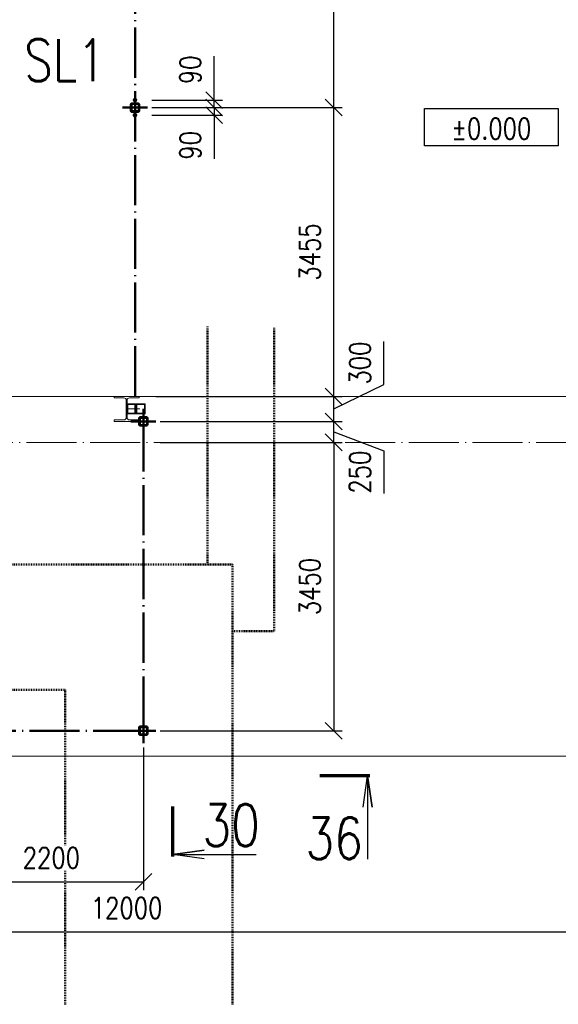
# Paper-space layout 'Layout1' of a CAD drawing. Extents: x -2 to 1380, y -36 to 422.
# Tile 10 of 65: x 227 to 291, y 199 to 317. Entities that reach past the tile are written whole.
import ezdxf
from ezdxf.enums import TextEntityAlignment as Align

# ---------------------------------------------------------------- set-up
doc = ezdxf.new("R2018")
doc.units = 0
doc.set_wipeout_variables(frame=1)
for name, pattern in [('ACAD_ISO02W100', [15, 12, -3]), ('ACAD_ISO04W100', [30.5, 24, -3, 0.5, -3]), ('HP_01_CAR_C', [6, 4, -2]), ('HP_01_CER_B', [8, 5, -1, 1, -1])]:
    doc.linetypes.add(name, pattern=pattern)
doc.layers.get('0').update_dxf_attribs({"linetype": 'CONTINUOUS'})
doc.layers.get('DEFPOINTS').update_dxf_attribs({"color": 132, "linetype": 'CONTINUOUS'})
for name, color, linetype, lineweight in [('SS_1.ET-HALA_TaO-PODLAHA', 9, 'CONTINUOUS', 13), ('SS_1.ET-HALA_TaO-RASTR', 7, 'HP_01_CER_B', 13), ('SS_1.ET-HALA_TaO-SLOUP', 9, 'CONTINUOUS', 13), ('SS_1.ET-HALA_TaO-ZTUZENI_SVISLE', 9, 'CONTINUOUS', 13), ('SS_2.ET-HALA_TaO-PRISTAVBA-VNITRNI_KCE', 190, 'CONTINUOUS', 50), ('SS_KOTY', 3, 'CONTINUOUS', 25), ('SS_KOTY-VYSKOVA', 140, 'CONTINUOUS', 25), ('SS_PLNA_025', 7, 'CONTINUOUS', 25), ('SS_POPIS', 140, 'CONTINUOUS', 25), ('SS_REZ', 6, 'CONTINUOUS', 70), ('SS_SRAFY', 8, 'CONTINUOUS', 18), ('SS_STANDARDNI', 7, 'CONTINUOUS', 25), ('SS_TEXT7', 6, 'CONTINUOUS', 70)]:
    doc.layers.add(name, color=color, linetype=linetype, lineweight=lineweight)
doc.styles.add('ROMANS', font='romans.shx', dxfattribs={"width": 0.8})
doc.styles.add('romans.shx', font='romans.shx', dxfattribs={"height": 5})
doc.linetypes.add('ZIGZAG', pattern='A,0.00254,-5.08,[131,ltypeshp.shx,S=5.08,R=0,X=-5.08,Y=0],-10.16,[131,ltypeshp.shx,S=5.08,R=180,X=5.08,Y=0],-5.08', length=20.32254)
doc.dimstyles.new('A-1_(2.5)_100AS', dxfattribs={"dimtxt": 2.5, "dimasz": 2, "dimexe": 1, "dimexo": 2, "dimgap": 0, "dimtad": 0, "dimdec": 1, "dimlfac": 100, "dimrnd": 1, "dimtxsty": 'ROMANS', "dimblk1": 'OBLIQUE', "dimblk2": 'OBLIQUE', "dimsah": 1, "dimcen": 2, "dimclrd": 256, "dimclre": 256, "dimclrt": 256, "dimadec": 1, "dimazin": 2, "dimtfac": 0.714286, "dimtdec": 1, "dimtmove": 0, "dimatfit": 3, "dimldrblk": 'OPEN', "dimfxl": 1, "dimtvp": 1.142857, "dimtfill": 1, "dimtolj": 1, "dimlwd": -1, "dimlwe": -1, "dimarcsym": 0})
pattern_1 = [(45, (59.48188, 231.680275), (-0.0224506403, 0.0224506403), [])]

# ---------------------------------------------------------------- blocks, each defined once
blk = doc.blocks.new('AS_ADD_ELEMS_DET_C0A')
at = {"layer": 'SS_2.ET-HALA_TaO-PRISTAVBA-VNITRNI_KCE', "color": 9, "linetype": 'HP_01_CAR_C'}
blk.add_line((224606, 61120), (224606, 63965), dxfattribs=at)
for points in [[(224906, 60320), (225406, 60320), (225406, 63948)], [(222906, 55856), (222906, 59620), (205536, 59620), (205536, 61120), (224906, 61120), (224906, 55856)]]:
    blk.add_lwpolyline(points, dxfattribs=at)
blk = doc.blocks.new('0KRIZ')
at = {"color": 0, "linetype": 'ByBlock', "ltscale": 0.5}
for p, q in [((0, -0.5), (0, 0.5)), ((-0.5, 0), (0.5, 0))]:
    blk.add_line(p, q, dxfattribs=at)
blk = doc.blocks.new('_Oblique')
at = {"color": 0, "linetype": 'ByBlock', "lineweight": -2}
blk.add_line((-0.5, -0.5), (0.5, 0.5), dxfattribs=at)
blk = doc.blocks.new('*D20')
at = {"layer": 'DEFPOINTS', "color": 0, "transparency": 16777216}
for p in [(240.48, 307.13), (249.95, 307.13), (240.48, 306.23)]:
    blk.add_point(p, dxfattribs=at)
at = {"layer": 'SS_KOTY', "transparency": 16777216}
for p, q in [((249.95, 307.13), (249.95, 312.37)), ((242.48, 307.13), (250.95, 307.13)), ((249.95, 306.23), (249.95, 307.13)), ((242.48, 306.23), (250.95, 306.23))]:
    blk.add_line(p, q, dxfattribs=at)
at = {"layer": 'SS_KOTY', "transparency": 16777216, "xscale": 2, "yscale": 2, "zscale": 2}
for p, rotation in [((249.95, 307.13), 90), ((249.95, 306.23), 270)]:
    blk.add_blockref('_Oblique', p, dxfattribs=dict(at, rotation=rotation))
at = {"layer": 'SS_KOTY', "transparency": 16777216, "insert": (247.09, 310.75), "char_height": 2.5, "attachment_point": 5, "rotation": 90, "style": 'ROMANS', "bg_fill": 3, "box_fill_scale": 1.1, "bg_fill_color": 256, "bg_fill_true_color": 13158600, "bg_fill_transparency": 0}
blk.add_mtext('\\A1;90', dxfattribs=at)
blk = doc.blocks.new('_OPEN')
at = {"color": 0, "linetype": 'ByBlock'}
for p, q in [((-1, 0.167), (0, 0)), ((0, 0), (-1, -0.167)), ((0, 0), (-1, 0))]:
    blk.add_line(p, q, dxfattribs=at)
blk = doc.blocks.new('*D21')
at = {"layer": 'DEFPOINTS', "color": 0, "transparency": 16777216}
for p in [(240.48, 306.23), (240.48, 305.33, 0.1), (249.95, 305.33)]:
    blk.add_point(p, dxfattribs=at)
at = {"layer": 'SS_KOTY', "transparency": 16777216}
for p, q in [((242.48, 306.23), (250.95, 306.23)), ((242.48, 305.33), (250.95, 305.33)), ((249.95, 306.23), (249.95, 305.33)), ((249.95, 305.33), (249.95, 300.09))]:
    blk.add_line(p, q, dxfattribs=at)
at = {"layer": 'SS_KOTY', "transparency": 16777216, "xscale": 2, "yscale": 2, "zscale": 2}
for p, rotation in [((249.95, 306.23), 90), ((249.95, 305.33), 270)]:
    blk.add_blockref('_Oblique', p, dxfattribs=dict(at, rotation=rotation))
at = {"layer": 'SS_KOTY', "transparency": 16777216, "insert": (247.09, 301.71), "char_height": 2.5, "attachment_point": 5, "rotation": 90, "style": 'ROMANS', "bg_fill": 3, "box_fill_scale": 1.1, "bg_fill_color": 256, "bg_fill_true_color": 13158600, "bg_fill_transparency": 0}
blk.add_mtext('\\A1;90', dxfattribs=at)
blk = doc.blocks.new('*D27')
at = {"layer": 'DEFPOINTS', "color": 0, "transparency": 16777216}
for p in [(219.48, 231.68), (241.48, 231.68, 0.2), (241.48, 213.61)]:
    blk.add_point(p, dxfattribs=at)
at = {"layer": 'SS_KOTY', "transparency": 16777216}
for p, q in [((219.48, 229.68), (219.48, 212.61)), ((241.48, 229.68), (241.48, 212.61)), ((219.48, 213.61), (241.48, 213.61))]:
    blk.add_line(p, q, dxfattribs=at)
at = {"layer": 'SS_KOTY', "transparency": 16777216, "xscale": 2, "yscale": 2, "zscale": 2, "rotation": 180}
blk.add_blockref('_Oblique', (219.48, 213.61), dxfattribs=at)
at = {"layer": 'SS_KOTY', "transparency": 16777216, "xscale": 2, "yscale": 2, "zscale": 2}
blk.add_blockref('_Oblique', (241.48, 213.61), dxfattribs=at)
at = {"layer": 'SS_KOTY', "transparency": 16777216, "insert": (230.48, 216.47), "char_height": 2.5, "attachment_point": 5, "style": 'ROMANS', "bg_fill": 3, "box_fill_scale": 1.1, "bg_fill_color": 256, "bg_fill_true_color": 13158600, "bg_fill_transparency": 0}
blk.add_mtext('\\A1;2200', dxfattribs=at)
blk = doc.blocks.new('*D29')
at = {"layer": 'DEFPOINTS', "color": 0, "transparency": 16777216}
for p in [(179.48, 223.62), (299.48, 218.62), (299.48, 207.61)]:
    blk.add_point(p, dxfattribs=at)
at = {"layer": 'SS_KOTY', "transparency": 16777216}
for p, q in [((179.48, 221.62), (179.48, 206.61)), ((299.48, 216.62), (299.48, 206.61)), ((179.48, 207.61), (299.48, 207.61))]:
    blk.add_line(p, q, dxfattribs=at)
at = {"layer": 'SS_KOTY', "transparency": 16777216, "xscale": 2, "yscale": 2, "zscale": 2, "rotation": 180}
blk.add_blockref('_Oblique', (179.48, 207.61), dxfattribs=at)
at = {"layer": 'SS_KOTY', "transparency": 16777216, "xscale": 2, "yscale": 2, "zscale": 2}
blk.add_blockref('_Oblique', (299.48, 207.61), dxfattribs=at)
at = {"layer": 'SS_KOTY', "transparency": 16777216, "insert": (239.48, 210.47), "char_height": 2.5, "attachment_point": 5, "style": 'ROMANS', "bg_fill": 3, "box_fill_scale": 1.1, "bg_fill_color": 256, "bg_fill_true_color": 13158600, "bg_fill_transparency": 0}
blk.add_mtext('\\A1;12000', dxfattribs=at)
blk = doc.blocks.new('*D40')
at = {"layer": 'DEFPOINTS', "color": 0, "transparency": 16777216}
for p in [(241.48, 268.68, 0.2), (264.25, 268.68), (241.48, 266.18, 0.2)]:
    blk.add_point(p, dxfattribs=at)
at = {"layer": 'SS_KOTY', "transparency": 16777216}
for p, q in [((243.48, 268.68), (265.25, 268.68)), ((264.25, 266.18), (264.25, 268.68)), ((264.25, 267.43), (270.25, 265.18)), ((243.48, 266.18), (265.25, 266.18)), ((270.25, 265.18), (270.25, 260.04))]:
    blk.add_line(p, q, dxfattribs=at)
at = {"layer": 'SS_KOTY', "transparency": 16777216, "xscale": 2, "yscale": 2, "zscale": 2}
for p, rotation in [((264.25, 268.68), 90), ((264.25, 266.18), 270)]:
    blk.add_blockref('_Oblique', p, dxfattribs=dict(at, rotation=rotation))
at = {"layer": 'SS_KOTY', "transparency": 16777216, "insert": (267.4, 262.61), "char_height": 2.5, "attachment_point": 5, "rotation": 90, "style": 'ROMANS', "bg_fill": 3, "box_fill_scale": 1.1, "bg_fill_color": 256, "bg_fill_true_color": 13158600, "bg_fill_transparency": 0}
blk.add_mtext('\\A1;250', dxfattribs=at)
blk = doc.blocks.new('*D41')
at = {"layer": 'DEFPOINTS', "color": 0, "transparency": 16777216}
for p in [(241.48, 266.18, 0.2), (241.48, 231.68, 0.2), (264.25, 231.68)]:
    blk.add_point(p, dxfattribs=at)
at = {"layer": 'SS_KOTY', "transparency": 16777216}
for p, q in [((243.48, 266.18), (265.25, 266.18)), ((264.25, 266.18), (264.25, 231.68)), ((243.48, 231.68), (265.25, 231.68))]:
    blk.add_line(p, q, dxfattribs=at)
at = {"layer": 'SS_KOTY', "transparency": 16777216, "xscale": 2, "yscale": 2, "zscale": 2}
for p, rotation in [((264.25, 266.18), 90), ((264.25, 231.68), 270)]:
    blk.add_blockref('_Oblique', p, dxfattribs=dict(at, rotation=rotation))
at = {"layer": 'SS_KOTY', "transparency": 16777216, "insert": (261.4, 248.93), "char_height": 2.5, "attachment_point": 5, "rotation": 90, "style": 'ROMANS', "bg_fill": 3, "box_fill_scale": 1.1, "bg_fill_color": 256, "bg_fill_true_color": 13158600, "bg_fill_transparency": 0}
blk.add_mtext('\\A1;3450', dxfattribs=at)
blk = doc.blocks.new('*D42')
at = {"layer": 'DEFPOINTS', "color": 0, "transparency": 16777216}
for p in [(240.98, 271.68, 5), (264.25, 271.68), (241.48, 268.68, 0.2)]:
    blk.add_point(p, dxfattribs=at)
at = {"layer": 'SS_KOTY', "transparency": 16777216}
for p, q in [((270.25, 273.1), (270.25, 278.24)), ((264.25, 270.18), (270.25, 273.1)), ((242.98, 271.68), (265.25, 271.68)), ((264.25, 268.68), (264.25, 271.68)), ((243.48, 268.68), (265.25, 268.68))]:
    blk.add_line(p, q, dxfattribs=at)
at = {"layer": 'SS_KOTY', "transparency": 16777216, "xscale": 2, "yscale": 2, "zscale": 2}
for p, rotation in [((264.25, 271.68), 90), ((264.25, 268.68), 270)]:
    blk.add_blockref('_Oblique', p, dxfattribs=dict(at, rotation=rotation))
at = {"layer": 'SS_KOTY', "transparency": 16777216, "insert": (267.4, 275.67), "char_height": 2.5, "attachment_point": 5, "rotation": 90, "style": 'ROMANS', "bg_fill": 3, "box_fill_scale": 1.1, "bg_fill_color": 256, "bg_fill_true_color": 13158600, "bg_fill_transparency": 0}
blk.add_mtext('\\A1;300', dxfattribs=at)
blk = doc.blocks.new('*D43')
at = {"layer": 'DEFPOINTS', "color": 0, "transparency": 16777216}
for p in [(240.48, 306.23), (264.25, 306.23), (240.98, 271.68, 5)]:
    blk.add_point(p, dxfattribs=at)
at = {"layer": 'SS_KOTY', "transparency": 16777216}
for p, q in [((242.48, 306.23), (265.25, 306.23)), ((264.25, 271.68), (264.25, 306.23)), ((242.98, 271.68), (265.25, 271.68))]:
    blk.add_line(p, q, dxfattribs=at)
at = {"layer": 'SS_KOTY', "transparency": 16777216, "xscale": 2, "yscale": 2, "zscale": 2}
for p, rotation in [((264.25, 306.23), 90), ((264.25, 271.68), 270)]:
    blk.add_blockref('_Oblique', p, dxfattribs=dict(at, rotation=rotation))
at = {"layer": 'SS_KOTY', "transparency": 16777216, "insert": (261.4, 288.96), "char_height": 2.5, "attachment_point": 5, "rotation": 90, "style": 'ROMANS', "bg_fill": 3, "box_fill_scale": 1.1, "bg_fill_color": 256, "bg_fill_true_color": 13158600, "bg_fill_transparency": 0}
blk.add_mtext('\\A1;3455', dxfattribs=at)
blk = doc.blocks.new('*D44')
at = {"layer": 'DEFPOINTS', "color": 0, "transparency": 16777216}
for p in [(240.48, 342.23), (264.25, 342.23), (240.48, 306.23)]:
    blk.add_point(p, dxfattribs=at)
at = {"layer": 'SS_KOTY', "transparency": 16777216}
for p, q in [((242.48, 342.23), (265.25, 342.23)), ((264.25, 306.23), (264.25, 342.23)), ((242.48, 306.23), (265.25, 306.23))]:
    blk.add_line(p, q, dxfattribs=at)
at = {"layer": 'SS_KOTY', "transparency": 16777216, "xscale": 2, "yscale": 2, "zscale": 2}
for p, rotation in [((264.25, 342.23), 90), ((264.25, 306.23), 270)]:
    blk.add_blockref('_Oblique', p, dxfattribs=dict(at, rotation=rotation))
at = {"layer": 'SS_KOTY', "transparency": 16777216, "insert": (261.4, 324.23), "char_height": 2.5, "attachment_point": 5, "rotation": 90, "style": 'ROMANS', "bg_fill": 3, "box_fill_scale": 1.1, "bg_fill_color": 256, "bg_fill_true_color": 13158600, "bg_fill_transparency": 0}
blk.add_mtext('\\A1;3600', dxfattribs=at)
blk = doc.blocks.new('*U73')
at = {"lineweight": 30, "width": 0.8, "flags": 104}
blk.add_attdef('POZNÁMKA', text='', height=2, dxfattribs=at).set_placement((0.1, -3.25), align=Align.TOP_CENTER)
blk.add_wipeout([(-8, 2.25), (8, 2.25), (8, -2.25), (-8, -2.25)])
blk.add_lwpolyline([(8, -2.25), (-8, -2.25), (-8, 2.25), (8, 2.25)], close=True)
at = {"style": 'ROMANS', "width": 0.8}
blk.add_attdef('~%%P000,000', text='', height=2.5, dxfattribs=at).set_placement((0, -0.2), align=Align.MIDDLE)
blk = doc.blocks.new('*U105')
at = {"layer": 'SS_PLNA_025'}
blk.add_lwpolyline([(3.78, -6.25), (0, -5.72), (3.78, -5.2), (0, -5.72), (10, -5.72)], dxfattribs=at)
at = {"layer": 'SS_REZ'}
blk.add_line((0, -5.99), (0, 0), dxfattribs=at)
at = {"layer": 'SS_TEXT7', "style": 'ROMANS', "width": 0.8}
blk.add_attdef('REZs', text='', height=5, dxfattribs=at).set_placement((7, -4.72), align=Align.CENTER)
blk = doc.blocks.new('*U111')
at = {"layer": 'SS_PLNA_025'}
blk.add_lwpolyline([(5.2, -3.78), (5.72, 0), (6.25, -3.78), (5.72, 0), (5.72, -10)], dxfattribs=at)
at = {"layer": 'SS_REZ'}
blk.add_line((5.99, 0), (0, 0), dxfattribs=at)
at = {"layer": 'SS_TEXT7', "style": 'ROMANS', "width": 0.8}
blk.add_attdef('REZv', text='', height=5, dxfattribs=at).set_placement((1.72, -10), align=Align.CENTER)

psp = doc.layouts.get("Layout1")

# ---------------------------------------------------------------- linework, layer by layer
at = {"layer": 'SS_1.ET-HALA_TaO-PODLAHA', "ltscale": 0.25}
psp.add_line((237.9819, 271.6803), (181.4819, 271.6803), dxfattribs=at)
at = {"layer": 'SS_1.ET-HALA_TaO-SLOUP', "color": 5, "linetype": 'Continuous', "ltscale": 0.25}
for p, q in [((237.9819, 271.6803), (237.9819, 271.4903)), ((237.9819, 271.4903), (239.1569, 271.4903)), ((239.4269, 271.2203), (239.4269, 269.1403)), ((239.5369, 269.1403), (239.5369, 271.2203)), ((239.1569, 268.8703), (237.9819, 268.8703)), ((237.9819, 268.8703), (237.9819, 268.6803))]:
    psp.add_line(p, q, dxfattribs=at)
at = {"layer": 'SS_1.ET-HALA_TaO-SLOUP', "color": 5, "linetype": 'Continuous', "ltscale": 0.25, "extrusion": (1.39528e-14, 3.3685e-14, -1)}
psp.add_arc((-239.1569, 271.2203), 0.27, 90, 180, dxfattribs=at)
at = {"layer": 'SS_1.ET-HALA_TaO-SLOUP', "color": 5, "linetype": 'Continuous', "ltscale": 0.25, "extrusion": (-2.52637e-14, 1.04646e-14, -1)}
psp.add_arc((-239.8069, 271.2203), 0.27, 0, 90, dxfattribs=at)
at = {"layer": 'SS_1.ET-HALA_TaO-SLOUP', "color": 5, "linetype": 'Continuous', "ltscale": 0.25, "extrusion": (-1.39528e-14, 3.3685e-14, -1)}
psp.add_arc((-239.1569, 269.1403), 0.27, 180, 270, dxfattribs=at)
at = {"layer": 'SS_1.ET-HALA_TaO-SLOUP', "color": 5, "linetype": 'Continuous', "ltscale": 0.25, "extrusion": (4.21062e-14, 1.7441e-14, -1)}
psp.add_arc((-239.8069, 269.1403), 0.27, 270, 0, dxfattribs=at)
at = {"layer": 'SS_1.ET-HALA_TaO-ZTUZENI_SVISLE', "color": 9, "linetype": 'ACAD_ISO02W100', "ltscale": 0.25}
psp.add_line((239.6131, 270.7003), (239.6131, 269.6603), dxfattribs=at)
at = {"layer": 'SS_2.ET-HALA_TaO-PRISTAVBA-VNITRNI_KCE', "color": 7, "linetype": 'ACAD_ISO04W100', "ltscale": 0.25}
for p, q in [((240.4819, 271.6803), (240.4819, 342.2303)), ((241.4819, 268.6803, 0.2), (241.4819, 231.6803, 0.2)), ((241.4819, 231.6803), (53.9819, 231.6803))]:
    psp.add_line(p, q, dxfattribs=at)

# ---------------------------------------------------------------- block references
at = {"layer": 'SS_2.ET-HALA_TaO-PRISTAVBA-VNITRNI_KCE', "color": 7, "linetype": 'ACAD_ISO04W100', "ltscale": 0.25, "xscale": 3, "yscale": 3, "zscale": 3}
for p in [(240.4819, 306.2303), (241.4819, 268.6803, 0.2), (241.4819, 231.6803)]:
    psp.add_blockref('0KRIZ', p, dxfattribs=at)
at = {"layer": 'SS_KOTY-VYSKOVA'}
ref = psp.add_blockref('*U73', (283.1062, 303.8914), dxfattribs=at)
ref.add_attrib('~%%P000,000', '%%p0.000', dxfattribs={"layer": '0', "height": 2.5, "style": 'ROMANS', "width": 0.8}).set_placement((283.1062, 303.6962), align=Align.MIDDLE)
lines = psp.add_mtext('\\W0.8000;', dxfattribs={"layer": '0', "insert": (283.2036, 300.6414), "char_height": 2.5, "attachment_point": 1})
ref.add_attrib('POZNÁMKA', '', (283.2036, 300.6414), dxfattribs={"flags": 104}).embed_mtext(lines)
at = {"layer": 'SS_STANDARDNI', "xscale": 0.01, "yscale": 0.01, "zscale": 0.01}
psp.add_blockref('AS_ADD_ELEMS_DET_C0A', (-1996.9181, -359.6197), dxfattribs=at)

# ---------------------------------------------------------------- texts
at = {"layer": 'SS_POPIS', "color": 4, "style": 'romans.shx', "width": 0.8}
psp.add_text('SL1', height=5, dxfattribs=at).set_placement((227.2105, 309.4039))

# ---------------------------------------------------------------- next in the draw order: dimensions: what is measured, and where the dimension line sits
at = {"layer": 'SS_KOTY'}
dim = psp.add_linear_dim(base=(249.9494, 307.1303), p1=(240.4819, 306.2303), p2=(240.4819, 307.1303), angle=90, dimstyle='A-1_(2.5)_100AS', dxfattribs=at)
dim.commit()
dim.dimension.update_dxf_attribs({"geometry": '*D20', "text_midpoint": (247.0923, 310.7493)})
dim = psp.add_linear_dim(base=(264.2524, 268.6803), p1=(241.4819, 266.1803, 0.2), p2=(241.4819, 268.6803, 0.2), angle=90, dimstyle='A-1_(2.5)_100AS', override={"dimtmove": 1}, dxfattribs=at)
dim.commit()
dim.dimension.update_dxf_attribs({"geometry": '*D40', "text_midpoint": (270.2524, 265.1803), "dimtype": 160})
dim = psp.add_linear_dim(base=(241.4819, 213.608), p1=(219.4819, 231.6803), p2=(241.4819, 231.6803, 0.2), dimstyle='A-1_(2.5)_100AS', override={"dimtmove": 1}, dxfattribs=at)
dim.commit()
dim.dimension.update_dxf_attribs({"geometry": '*D27', "text_midpoint": (230.4819, 216.4652)})

# ---------------------------------------------------------------- next in the draw order: linework, layer by layer
at = {"layer": 'SS_1.ET-HALA_TaO-PODLAHA', "linetype": 'ZIGZAG', "ltscale": 0.25}
psp.add_line((53.9819, 228.6209), (897.2819, 228.6209), dxfattribs=at)

# ---------------------------------------------------------------- next in the draw order: dimensions: what is measured, and where the dimension line sits
at = {"layer": 'SS_KOTY'}
dim = psp.add_linear_dim(base=(249.9494, 305.3303), p1=(240.4819, 306.2303), p2=(240.4819, 305.3303, 0.1), angle=90, dimstyle='A-1_(2.5)_100AS', dxfattribs=at)
dim.commit()
dim.dimension.update_dxf_attribs({"geometry": '*D21', "text_midpoint": (247.0923, 301.7112)})
dim = psp.add_linear_dim(base=(264.2524, 231.6803), p1=(241.4819, 266.1803, 0.2), p2=(241.4819, 231.6803, 0.2), angle=90, dimstyle='A-1_(2.5)_100AS', override={"dimtmove": 1}, dxfattribs=at)
dim.commit()
dim.dimension.update_dxf_attribs({"geometry": '*D41', "text_midpoint": (261.3953, 248.9303)})
dim = psp.add_linear_dim(base=(299.4819, 207.608), p1=(179.4819, 223.6209), p2=(299.4819, 218.6219), dimstyle='A-1_(2.5)_100AS', override={"dimtmove": 1}, dxfattribs=at)
dim.commit()
dim.dimension.update_dxf_attribs({"geometry": '*D29', "text_midpoint": (239.4819, 210.4652)})

# ---------------------------------------------------------------- next in the draw order: hatches: boundary and pattern name
at = {"layer": 'SS_SRAFY'}
h = psp.add_hatch(dxfattribs=at)
h.set_pattern_fill('ANSI31', color=5, scale=0.01, style=0)
h.set_pattern_definition(pattern_1)
h.paths.add_polyline_path([(241.8619, 232.1803), (241.1019, 232.1803, 0.41421356), (240.9819, 232.0603), (240.9819, 231.3003, 0.41421356), (241.1019, 231.1803), (241.8619, 231.1803, 0.41421356), (241.9819, 231.3003), (241.9819, 232.0603, 0.41421356)], flags=0)
h.paths.add_polyline_path([(241.9219, 232.0603), (241.9219, 231.3003, -0.41421356), (241.8619, 231.2403), (241.1019, 231.2403, -0.41421356), (241.0419, 231.3003), (241.0419, 232.0603, -0.41421356), (241.1019, 232.1203), (241.8619, 232.1203, -0.41421356)], flags=0)

# ---------------------------------------------------------------- next in the draw order: linework, layer by layer
at = {"layer": 'SS_1.ET-HALA_TaO-RASTR', "linetype": 'ACAD_ISO04W100', "ltscale": 0.25}
psp.add_line((44.4819, 266.1803), (906.9668, 266.1803), dxfattribs=at)
at = {"layer": 'SS_2.ET-HALA_TaO-PRISTAVBA-VNITRNI_KCE', "color": 3, "linetype": 'ACAD_ISO02W100', "ltscale": 0.25}
for p, q in [((241.9419, 232.1403), (241.0219, 232.1403)), ((241.0219, 232.1403), (241.0219, 231.2203)), ((241.9419, 231.2203), (241.9419, 232.1403)), ((241.0219, 231.2203), (241.9419, 231.2203))]:
    psp.add_line(p, q, dxfattribs=at)
at = {"layer": 'SS_2.ET-HALA_TaO-PRISTAVBA-VNITRNI_KCE', "color": 7, "linetype": 'Continuous', "ltscale": 0.25}
for p, q in [((241.8619, 232.1803), (241.1019, 232.1803)), ((241.1019, 232.1203), (241.8619, 232.1203)), ((240.9819, 232.0603), (240.9819, 231.3003)), ((241.0419, 231.3003), (241.0419, 232.0603)), ((241.8619, 231.2403), (241.1019, 231.2403)), ((241.1019, 231.1803), (241.8619, 231.1803)), ((241.9219, 232.0603), (241.9219, 231.3003)), ((241.9819, 231.3003), (241.9819, 232.0603))]:
    psp.add_line(p, q, dxfattribs=at)
for centre, start, end in [((241.1019, 232.0603), 90, 180), ((241.8619, 232.0603), 0, 90), ((241.1019, 231.3003), 180, 270), ((241.8619, 231.3003), 270, 0)]:
    psp.add_arc(centre, 0.12, start, end, dxfattribs=at)
at = {"layer": 'SS_2.ET-HALA_TaO-PRISTAVBA-VNITRNI_KCE', "color": 7, "linetype": 'Continuous', "ltscale": 0.25, "extrusion": (0, 0, -1)}
for centre, start, end in [((-241.1019, 232.0603), 0, 90), ((-241.8619, 232.0603), 90, 180), ((-241.1019, 231.3003), 270, 0), ((-241.8619, 231.3003), 180, 270)]:
    psp.add_arc(centre, 0.06, start, end, dxfattribs=at)

# ---------------------------------------------------------------- next in the draw order: block references
at = {"layer": 'SS_REZ'}
for name, p, values in [('*U111', (262.5945, 226.2952), {'REZv': '36'}), ('*U105', (244.9882, 222.6017), {'REZs': '30'})]:
    psp.add_blockref(name, p, dxfattribs=at).add_auto_attribs(values)

# ---------------------------------------------------------------- next in the draw order: dimensions: what is measured, and where the dimension line sits
at = {"layer": 'SS_KOTY'}
dim = psp.add_linear_dim(base=(264.2524, 271.6803), p1=(241.4819, 268.6803, 0.2), p2=(240.9819, 271.6803, 5), angle=90, dimstyle='A-1_(2.5)_100AS', override={"dimtmove": 1}, dxfattribs=at)
dim.commit()
dim.dimension.update_dxf_attribs({"geometry": '*D42', "text_midpoint": (270.2524, 273.1002), "dimtype": 160})

# ---------------------------------------------------------------- next in the draw order: hatches: boundary and pattern name
at = {"layer": 'SS_SRAFY'}
h = psp.add_hatch(dxfattribs=at)
h.set_pattern_fill('ANSI31', color=5, scale=0.01, style=0)
h.set_pattern_definition(pattern_1)
h.paths.add_polyline_path([(241.8619, 269.1803), (241.1019, 269.1803, 0.41421356), (240.9819, 269.0603), (240.9819, 268.3003, 0.41421356), (241.1019, 268.1803), (241.8619, 268.1803, 0.41421356), (241.9819, 268.3003), (241.9819, 269.0603, 0.41421356)], flags=0)
h.paths.add_polyline_path([(241.9219, 269.0603), (241.9219, 268.3003, -0.41421356), (241.8619, 268.2403), (241.1019, 268.2403, -0.41421356), (241.0419, 268.3003), (241.0419, 269.0603, -0.41421356), (241.1019, 269.1203), (241.8619, 269.1203, -0.41421356)], flags=0)

# ---------------------------------------------------------------- next in the draw order: linework, layer by layer
at = {"layer": 'SS_1.ET-HALA_TaO-SLOUP', "color": 5, "linetype": 'Continuous', "ltscale": 0.25}
for p, q in [((237.9819, 268.6803), (240.9819, 268.6803)), ((240.9819, 268.8703), (239.8069, 268.8703)), ((240.9819, 268.8703), (240.9819, 268.6803))]:
    psp.add_line(p, q, dxfattribs=at)
at = {"layer": 'SS_1.ET-HALA_TaO-ZTUZENI_SVISLE', "color": 5, "linetype": 'Continuous', "ltscale": 0.25}
for p, q in [((239.5369, 269.5803), (240.4397, 269.5803)), ((240.4397, 269.5803), (241.6987, 269.5803)), ((241.6148, 269.6603), (240.5236, 269.6603))]:
    psp.add_line(p, q, dxfattribs=at)
at = {"layer": 'SS_1.ET-HALA_TaO-ZTUZENI_SVISLE', "color": 9, "linetype": 'ACAD_ISO02W100', "ltscale": 0.25}
psp.add_line((240.5236, 269.6603), (239.6131, 269.6603), dxfattribs=at)
at = {"layer": 'SS_2.ET-HALA_TaO-PRISTAVBA-VNITRNI_KCE', "color": 7, "linetype": 'Continuous', "ltscale": 0.25}
for p, q in [((240.9819, 269.0603), (240.9819, 268.8703)), ((240.9819, 268.6803), (240.9819, 268.3003)), ((241.0419, 268.3003), (241.0419, 269.0603)), ((241.8619, 269.1803), (241.1019, 269.1803)), ((241.1019, 269.1203), (241.8619, 269.1203)), ((241.9219, 269.0603), (241.9219, 268.3003)), ((241.9819, 268.3003), (241.9819, 269.0603)), ((241.8619, 268.2403), (241.1019, 268.2403)), ((241.1019, 268.1803), (241.8619, 268.1803))]:
    psp.add_line(p, q, dxfattribs=at)
at = {"layer": 'SS_2.ET-HALA_TaO-PRISTAVBA-VNITRNI_KCE', "color": 3, "linetype": 'ACAD_ISO02W100', "ltscale": 0.25}
for p, q in [((241.9419, 269.1403), (241.0219, 269.1403)), ((241.0219, 269.1403), (241.0219, 268.2203)), ((241.9419, 268.2203), (241.9419, 269.1403)), ((241.0219, 268.2203), (241.9419, 268.2203))]:
    psp.add_line(p, q, dxfattribs=at)
at = {"layer": 'SS_2.ET-HALA_TaO-PRISTAVBA-VNITRNI_KCE', "color": 7, "linetype": 'Continuous', "ltscale": 0.25}
for centre, start, end in [((241.1019, 269.0603), 90, 180), ((241.8619, 269.0603), 0, 90), ((241.1019, 268.3003), 180, 270), ((241.8619, 268.3003), 270, 0)]:
    psp.add_arc(centre, 0.12, start, end, dxfattribs=at)
at = {"layer": 'SS_2.ET-HALA_TaO-PRISTAVBA-VNITRNI_KCE', "color": 7, "linetype": 'Continuous', "ltscale": 0.25, "extrusion": (0, 0, -1)}
for centre, start, end in [((-241.1019, 269.0603), 0, 90), ((-241.8619, 269.0603), 90, 180), ((-241.1019, 268.3003), 270, 0), ((-241.8619, 268.3003), 180, 270)]:
    psp.add_arc(centre, 0.06, start, end, dxfattribs=at)

# ---------------------------------------------------------------- next in the draw order: dimensions: what is measured, and where the dimension line sits
at = {"layer": 'SS_KOTY'}
dim = psp.add_linear_dim(base=(264.2524, 306.2303), p1=(240.9819, 271.6803, 5), p2=(240.4819, 306.2303), angle=90, dimstyle='A-1_(2.5)_100AS', override={"dimtmove": 1}, dxfattribs=at)
dim.commit()
dim.dimension.update_dxf_attribs({"geometry": '*D43', "text_midpoint": (261.3953, 288.9553)})

# ---------------------------------------------------------------- next in the draw order: linework, layer by layer
at = {"layer": 'SS_1.ET-HALA_TaO-PODLAHA', "ltscale": 0.25}
psp.add_line((297.4819, 271.6803), (240.9819, 271.6803), dxfattribs=at)
at = {"layer": 'SS_1.ET-HALA_TaO-SLOUP', "color": 5, "linetype": 'Continuous', "ltscale": 0.25}
for p, q in [((240.9819, 271.6803), (237.9819, 271.6803)), ((239.8069, 271.4903), (240.9819, 271.4903)), ((240.9819, 271.6803), (240.9819, 271.4903))]:
    psp.add_line(p, q, dxfattribs=at)
at = {"layer": 'SS_1.ET-HALA_TaO-ZTUZENI_SVISLE', "color": 9, "linetype": 'ACAD_ISO04W100', "ltscale": 0.25}
psp.add_line((241.0692, 270.1803), (239.4819, 270.1803), dxfattribs=at)
at = {"layer": 'SS_1.ET-HALA_TaO-ZTUZENI_SVISLE', "color": 5, "linetype": 'Continuous', "ltscale": 0.25}
for p, q in [((240.4397, 270.7803), (239.5369, 270.7803)), ((241.6987, 270.7803), (240.4397, 270.7803)), ((240.4397, 269.5803), (240.4397, 270.7803)), ((240.5236, 270.7003), (241.6148, 270.7003)), ((240.5236, 269.6603), (240.5236, 270.7003)), ((240.6044, 270.7003), (240.6044, 269.6603)), ((241.6148, 269.6603), (241.6148, 270.7003)), ((241.6987, 269.5803), (241.6987, 270.7803))]:
    psp.add_line(p, q, dxfattribs=at)
at = {"layer": 'SS_1.ET-HALA_TaO-ZTUZENI_SVISLE', "color": 9, "linetype": 'ACAD_ISO02W100', "ltscale": 0.25}
for p, q in [((239.6131, 270.7003), (240.5236, 270.7003)), ((240.6806, 270.7803), (240.6806, 269.5803))]:
    psp.add_line(p, q, dxfattribs=at)

# ---------------------------------------------------------------- next in the draw order: dimensions: what is measured, and where the dimension line sits
at = {"layer": 'SS_KOTY'}
dim = psp.add_linear_dim(base=(264.2524, 342.2303), p1=(240.4819, 306.2303), p2=(240.4819, 342.2303), angle=90, dimstyle='A-1_(2.5)_100AS', override={"dimtmove": 1}, dxfattribs=at)
dim.commit()
dim.dimension.update_dxf_attribs({"geometry": '*D44', "text_midpoint": (261.3953, 324.2303)})

# ---------------------------------------------------------------- next in the draw order: hatches: boundary and pattern name
at = {"layer": 'SS_SRAFY'}
h = psp.add_hatch(dxfattribs=at)
h.set_pattern_fill('ANSI31', color=5, scale=0.01, style=0)
h.set_pattern_definition(pattern_1)
h.paths.add_polyline_path([(240.1019, 306.7303, 0.41421356), (239.9819, 306.6103), (239.9819, 305.8503, 0.41421356), (240.1019, 305.7303), (240.8619, 305.7303, 0.41421356), (240.9819, 305.8503), (240.9819, 306.6103, 0.41421356), (240.8619, 306.7303)], flags=0)
h.paths.add_polyline_path([(240.1019, 306.6703), (240.8619, 306.6703, -0.41421356), (240.9219, 306.6103), (240.9219, 305.8503, -0.41421356), (240.8619, 305.7903), (240.1019, 305.7903, -0.41421356), (240.0419, 305.8503), (240.0419, 306.6103, -0.41421356)], flags=0)

# ---------------------------------------------------------------- next in the draw order: linework, layer by layer
at = {"layer": 'SS_2.ET-HALA_TaO-PRISTAVBA-VNITRNI_KCE', "color": 7, "linetype": 'Continuous', "ltscale": 0.25}
for p, q in [((239.9819, 306.6103), (239.9819, 305.8503)), ((240.0419, 305.8503), (240.0419, 306.6103)), ((240.8619, 306.7303), (240.1019, 306.7303)), ((240.1019, 306.6703), (240.8619, 306.6703)), ((240.9219, 306.6103), (240.9219, 305.8503)), ((240.9819, 306.6103), (240.9819, 305.8503)), ((240.8619, 305.7903), (240.1019, 305.7903)), ((240.1019, 305.7303), (240.8619, 305.7303))]:
    psp.add_line(p, q, dxfattribs=at)
at = {"layer": 'SS_2.ET-HALA_TaO-PRISTAVBA-VNITRNI_KCE', "color": 7, "linetype": 'ACAD_ISO04W100', "ltscale": 0.25}
for p, q in [((240.6319, 307.1303), (240.3319, 307.1303)), ((240.5619, 307.1303), (240.4019, 307.1303)), ((240.4819, 306.9803), (240.4819, 307.2803)), ((240.4819, 307.0503), (240.4819, 307.2103)), ((240.6319, 305.3303), (240.3319, 305.3303)), ((240.5619, 305.3303), (240.4019, 305.3303)), ((240.4819, 305.1803), (240.4819, 305.4803)), ((240.4819, 305.2503), (240.4819, 305.4103))]:
    psp.add_line(p, q, dxfattribs=at)
at = {"layer": 'SS_2.ET-HALA_TaO-PRISTAVBA-VNITRNI_KCE', "color": 1, "linetype": 'Continuous', "ltscale": 0.25}
for p, q in [((240.4126, 307.2502), (240.3434, 307.1303)), ((240.3434, 307.1303), (240.4126, 307.0103)), ((240.5511, 307.2502), (240.4126, 307.2502)), ((240.4126, 307.0103), (240.5511, 307.0103)), ((240.6204, 307.1303), (240.5511, 307.2502)), ((240.5511, 307.0103), (240.6204, 307.1303)), ((240.4126, 305.4502), (240.3434, 305.3303)), ((240.3434, 305.3303), (240.4126, 305.2103)), ((240.5511, 305.4502), (240.4126, 305.4502)), ((240.4126, 305.2103), (240.5511, 305.2103)), ((240.6204, 305.3303), (240.5511, 305.4502)), ((240.5511, 305.2103), (240.6204, 305.3303))]:
    psp.add_line(p, q, dxfattribs=at)
for centre, radius in [((240.4819, 307.1303), 0.15), ((240.4819, 307.1303), 0.08), ((240.4819, 305.3303), 0.15), ((240.4819, 305.3303), 0.08)]:
    psp.add_circle(centre, radius, dxfattribs=at)
at = {"layer": 'SS_2.ET-HALA_TaO-PRISTAVBA-VNITRNI_KCE', "color": 3, "linetype": 'ACAD_ISO02W100', "ltscale": 0.25}
for centre in [(240.4819, 307.1303), (240.4819, 305.3303)]:
    psp.add_circle(centre, 0.09, dxfattribs=at)
at = {"layer": 'SS_2.ET-HALA_TaO-PRISTAVBA-VNITRNI_KCE', "color": 7, "linetype": 'Continuous', "ltscale": 0.25}
for centre, start, end in [((240.1019, 306.6103), 90, 180), ((240.8619, 306.6103), 0, 90), ((240.1019, 305.8503), 180, 270), ((240.8619, 305.8503), 270, 0)]:
    psp.add_arc(centre, 0.12, start, end, dxfattribs=at)
at = {"layer": 'SS_2.ET-HALA_TaO-PRISTAVBA-VNITRNI_KCE', "color": 7, "linetype": 'Continuous', "ltscale": 0.25, "extrusion": (-1.89478e-14, 7.84844e-15, -1)}
psp.add_arc((-240.1019, 306.6103), 0.06, 0, 90, dxfattribs=at)
at = {"layer": 'SS_2.ET-HALA_TaO-PRISTAVBA-VNITRNI_KCE', "color": 7, "linetype": 'Continuous', "ltscale": 0.25, "extrusion": (-5.54968e-15, 1.89478e-14, -1)}
psp.add_arc((-240.8619, 306.6103), 0.06, 90, 180, dxfattribs=at)
at = {"layer": 'SS_2.ET-HALA_TaO-PRISTAVBA-VNITRNI_KCE', "color": 7, "linetype": 'Continuous', "ltscale": 0.25, "extrusion": (-1.89478e-14, -7.84844e-15, -1)}
psp.add_arc((-240.1019, 305.8503), 0.06, 270, 0, dxfattribs=at)
at = {"layer": 'SS_2.ET-HALA_TaO-PRISTAVBA-VNITRNI_KCE', "color": 7, "linetype": 'Continuous', "ltscale": 0.25, "extrusion": (-5.54968e-15, -1.89478e-14, -1)}
psp.add_arc((-240.8619, 305.8503), 0.06, 180, 270, dxfattribs=at)

doc.saveas('drawing.dxf')
